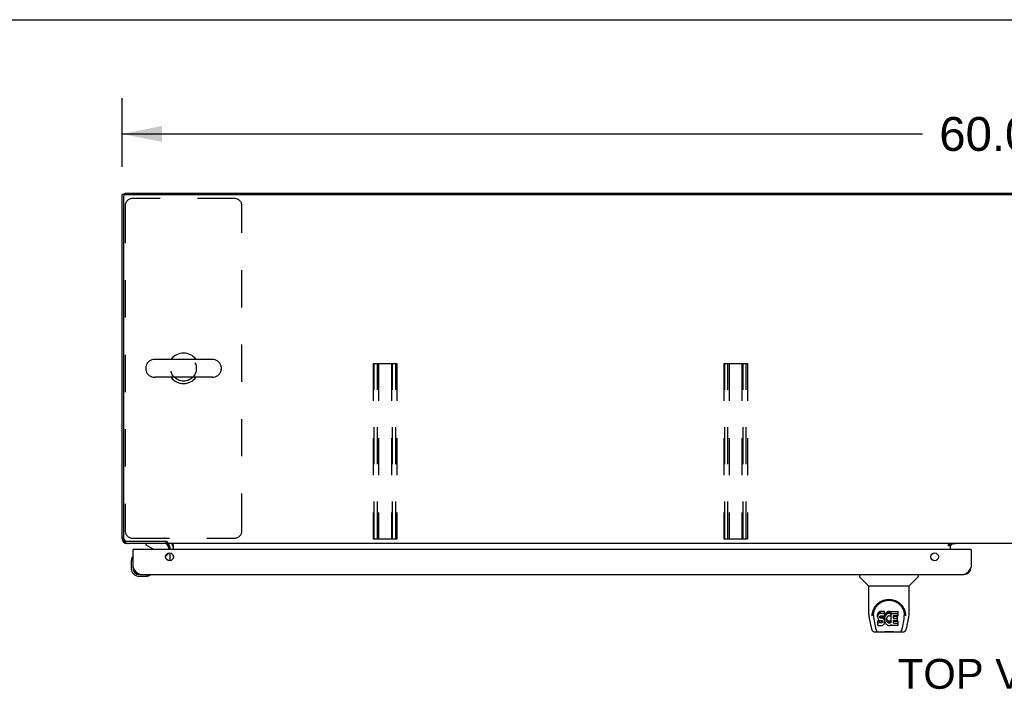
# Model space of a CAD drawing. Header units: inches. Extents: x 0 to 232, y 0 to 150.
# Tile 14 of 20: x 41 to 75, y 127 to 150. Entities that reach past the tile are written whole.
import ezdxf

# ---------------------------------------------------------------- set-up
doc = ezdxf.new("R2010")
doc.units = ezdxf.units.IN
doc.header["$LTSCALE"] = 12.75
doc.header["$MEASUREMENT"] = 0
doc.linetypes.add('HIDDEN', pattern=[0.2, 0.1, -0.1])
doc.layers.get('0').update_dxf_attribs({"linetype": 'CONTINUOUS'})
for name, color, linetype in [('02___PRT_ALL_AXES', 7, 'CONTINUOUS'), ('DEFAULT_2', 8, 'HIDDEN'), ('DIMENSIONS', 7, 'CONTINUOUS')]:
    doc.layers.add(name, color=color, linetype=linetype)
doc.styles.get("Standard").update_dxf_attribs({"font": 'arial.ttf'})
doc.dimstyles.new('DIMSTYLE_1', dxfattribs={"dimtxt": 1.159091, "dimasz": 1.363636, "dimexe": 0.09, "dimexo": 0.07, "dimgap": 0.0425, "dimtad": 0, "dimtih": 1, "dimtoh": 1, "dimzin": 4, "dimdsep": 46, "dimtxsty": 'Standard', "dimblk": '_FILLED', "dimblk1": '_FILLED', "dimblk2": '_FILLED', "dimcen": 0.09, "dimazin": 1, "dimtfac": 1, "dimtdec": 3, "dimtofl": 0, "dimtmove": 0, "dimatfit": 3, "dimldrblk": '_FILLED', "dimfxl": 1, "dimtolj": 1, "dimtzin": 4, "dimarcsym": 0})

# ---------------------------------------------------------------- blocks, each defined once
blk = doc.blocks.new('_FILLED')
at = {"color": 0, "linetype": 'ByBlock'}
blk.add_solid([(0, 0), (-1, 0.2), (-1, -0.2)], dxfattribs=at)
blk = doc.blocks.new('*D14')
at = {"layer": 'DIMENSIONS', "color": 2, "linetype": 'Continuous'}
for p, q in [((44.939, 144.967), (44.939, 147.316)), ((104.939, 144.967), (104.939, 147.316)), ((44.939, 146.088), (72.334, 146.088)), ((104.939, 146.088), (77.544, 146.088))]:
    blk.add_line(p, q, dxfattribs=at)
at = {"layer": 'DIMENSIONS', "color": 2, "linetype": 'Continuous', "xscale": 1.3636363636, "yscale": 1.3636363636, "zscale": 1.3636363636, "rotation": 180}
blk.add_blockref('_FILLED', (44.939, 146.088), dxfattribs=at)
at = {"layer": 'DIMENSIONS', "color": 2, "linetype": 'Continuous', "xscale": 1.3636363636, "yscale": 1.3636363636, "zscale": 1.3636363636}
blk.add_blockref('_FILLED', (104.939, 146.088), dxfattribs=at)
at = {"layer": 'DIMENSIONS', "color": 2, "linetype": 'Continuous', "insert": (74.939, 146.668), "char_height": 1.1591, "width": 4.05035, "attachment_point": 2, "line_spacing_factor": 0.9}
blk.add_mtext('60.00', dxfattribs=at)

msp = doc.modelspace()

# ---------------------------------------------------------------- linework, layer by layer
at = {"color": 7, "linetype": 'Continuous'}
for p, q in [((0, 150), (231.818, 150)), ((45.043, 144.012), (44.939, 144.012)), ((44.988, 144.015), (44.991, 144.012)), ((44.991, 143.949), (44.991, 132.266)), ((45.043, 144.011), (45.043, 144.064)), ((45.054, 144.012), (104.825, 144.012)), ((48.031, 138.37), (46.056, 138.37)), ((45.756, 138.108), (45.756, 138.02)), ((48.331, 138.108), (48.331, 138.02)), ((48.031, 137.758), (46.056, 137.758)), ((44.939, 132.231), (44.948, 132.231)), ((44.988, 132.113), (45.006, 132.131)), ((45.116, 132.141), (46.446, 132.141)), ((46.439, 132.141), (46.439, 132.064)), ((45.106, 132.073), (45.106, 132.064)), ((45.334, 131.86), (45.314, 131.86)), ((45.756, 132.064), (45.756, 132.025)), ((45.756, 132.025), (45.994, 131.887)), ((46.492, 132.115), (46.492, 132.064)), ((103.387, 132.064), (46.492, 132.064)), ((46.543, 131.86), (46.543, 131.907)), ((46.689, 132.035), (46.689, 131.86)), ((73.225, 132.034), (73.293, 132.034)), ((73.225, 131.984), (73.225, 132.034)), ((73.293, 131.984), (73.225, 131.984)), ((73.293, 132.064), (73.293, 132.034)), ((73.293, 131.982), (73.364, 132.053)), ((73.293, 131.86), (73.293, 132.029)), ((73.982, 131.86), (74.002, 131.86)), ((45.254, 131.465), (45.254, 131.209)), ((45.301, 131.601), (45.299, 131.594)), ((46.433, 131.633), (46.514, 131.714)), ((46.689, 131.655), (46.689, 131.565)), ((45.314, 131.253), (45.314, 131.209)), ((45.517, 130.946), (45.773, 130.946)), ((45.811, 130.949), (45.773, 130.946)), ((45.902, 130.991), (45.909, 130.993)), ((70.185, 131.006), (70.185, 130.944)), ((70.494, 130.618), (70.197, 130.916)), ((71.884, 130.618), (72.181, 130.916)), ((72.193, 131.006), (72.193, 130.944)), ((70.5, 129.64), (70.5, 130.612)), ((70.5, 130.612), (71.878, 130.612)), ((71.878, 129.641), (71.878, 130.612)), ((70.515, 129.497), (70.58, 129.192)), ((70.625, 129.672), (70.624, 129.608)), ((70.662, 129.599), (70.662, 129.575)), ((70.671, 129.477), (70.729, 129.185)), ((70.805, 129.644), (70.803, 129.62)), ((70.803, 129.553), (70.803, 129.62)), ((70.805, 129.577), (70.803, 129.553)), ((70.803, 129.553), (70.804, 129.53)), ((70.804, 129.53), (70.808, 129.506)), ((70.81, 129.667), (70.805, 129.644)), ((70.805, 129.577), (70.805, 129.644)), ((70.81, 129.6), (70.805, 129.577)), ((70.808, 129.506), (70.816, 129.484)), ((70.819, 129.69), (70.81, 129.667)), ((70.81, 129.6), (70.81, 129.667)), ((70.819, 129.623), (70.81, 129.6)), ((70.816, 129.484), (70.829, 129.464)), ((70.833, 129.709), (70.819, 129.69)), ((70.819, 129.623), (70.819, 129.69)), ((70.833, 129.643), (70.819, 129.623)), ((70.829, 129.464), (70.845, 129.446)), ((70.841, 129.717), (70.833, 129.709)), ((70.833, 129.643), (70.833, 129.709)), ((70.841, 129.651), (70.833, 129.643)), ((70.851, 129.724), (70.841, 129.717)), ((70.841, 129.651), (70.841, 129.717)), ((70.851, 129.657), (70.841, 129.651)), ((70.845, 129.446), (70.865, 129.433)), ((70.873, 129.734), (70.851, 129.724)), ((70.851, 129.657), (70.851, 129.724)), ((70.873, 129.667), (70.851, 129.657)), ((70.865, 129.433), (70.876, 129.429)), ((70.896, 129.741), (70.873, 129.734)), ((70.873, 129.667), (70.873, 129.734)), ((70.896, 129.674), (70.873, 129.667)), ((70.874, 129.542), (70.875, 129.557)), ((70.875, 129.534), (70.874, 129.542)), ((70.875, 129.557), (70.877, 129.572)), ((70.875, 129.534), (70.875, 129.557)), ((70.877, 129.527), (70.875, 129.534)), ((70.876, 129.429), (70.888, 129.427)), ((70.877, 129.572), (70.88, 129.578)), ((70.877, 129.527), (70.877, 129.572)), ((70.881, 129.521), (70.877, 129.527)), ((70.88, 129.578), (70.886, 129.583)), ((70.881, 129.521), (70.881, 129.58)), ((70.888, 129.517), (70.881, 129.521)), ((70.886, 129.583), (70.9, 129.588)), ((70.888, 129.583), (70.887, 129.584)), ((70.902, 129.579), (70.888, 129.583)), ((70.888, 129.517), (70.888, 129.583)), ((70.902, 129.513), (70.888, 129.517)), ((70.888, 129.427), (70.935, 129.427)), ((70.896, 129.674), (70.896, 129.741)), ((71.036, 129.741), (70.896, 129.741)), ((71.036, 129.674), (70.896, 129.674)), ((70.9, 129.588), (70.915, 129.589)), ((70.926, 129.58), (70.902, 129.579)), ((70.902, 129.513), (70.902, 129.579)), ((70.926, 129.513), (70.902, 129.513)), ((70.915, 129.589), (71.028, 129.589)), ((70.95, 129.579), (70.926, 129.58)), ((70.926, 129.513), (70.926, 129.58)), ((70.95, 129.512), (70.926, 129.513)), ((70.935, 129.427), (70.943, 129.426)), ((70.943, 129.426), (70.95, 129.423)), ((70.974, 129.574), (70.95, 129.579)), ((70.95, 129.512), (70.95, 129.579)), ((70.974, 129.507), (70.95, 129.512)), ((70.984, 129.569), (70.974, 129.574)), ((70.974, 129.507), (70.974, 129.574)), ((70.984, 129.502), (70.974, 129.507)), ((70.994, 129.562), (70.984, 129.569)), ((70.984, 129.502), (70.984, 129.569)), ((70.994, 129.495), (70.984, 129.502)), ((71.012, 129.545), (70.994, 129.562)), ((70.994, 129.495), (70.994, 129.562)), ((71.012, 129.478), (70.994, 129.495)), ((71.025, 129.525), (71.012, 129.545)), ((71.012, 129.478), (71.012, 129.545)), ((71.025, 129.458), (71.012, 129.478)), ((71.034, 129.503), (71.025, 129.525)), ((71.025, 129.458), (71.025, 129.525)), ((71.034, 129.436), (71.025, 129.458)), ((71.028, 129.589), (71.033, 129.589)), ((71.033, 129.589), (71.035, 129.595)), ((71.034, 129.436), (71.034, 129.503)), ((71.035, 129.499), (71.034, 129.503)), ((71.04, 129.413), (71.034, 129.436)), ((71.035, 129.595), (71.036, 129.608)), ((71.04, 129.577), (71.035, 129.533)), ((71.035, 129.466), (71.035, 129.533)), ((71.04, 129.51), (71.035, 129.466)), ((71.035, 129.466), (71.036, 129.444)), ((71.037, 129.698), (71.036, 129.741)), ((71.036, 129.674), (71.036, 129.741)), ((71.037, 129.631), (71.036, 129.674)), ((71.036, 129.608), (71.037, 129.631)), ((71.036, 129.444), (71.039, 129.422)), ((71.037, 129.631), (71.037, 129.698)), ((71.044, 129.599), (71.04, 129.577)), ((71.04, 129.51), (71.04, 129.577)), ((71.044, 129.532), (71.04, 129.51)), ((71.05, 129.62), (71.044, 129.599)), ((71.044, 129.532), (71.044, 129.599)), ((71.05, 129.554), (71.044, 129.532)), ((71.058, 129.641), (71.05, 129.62)), ((71.05, 129.554), (71.05, 129.62)), ((71.058, 129.574), (71.05, 129.554)), ((71.069, 129.661), (71.058, 129.641)), ((71.058, 129.574), (71.058, 129.641)), ((71.069, 129.594), (71.058, 129.574)), ((71.082, 129.679), (71.069, 129.661)), ((71.069, 129.594), (71.069, 129.661)), ((71.082, 129.612), (71.069, 129.594)), ((71.097, 129.695), (71.082, 129.679)), ((71.082, 129.612), (71.082, 129.679)), ((71.097, 129.629), (71.082, 129.612)), ((71.113, 129.711), (71.097, 129.695)), ((71.097, 129.629), (71.097, 129.695)), ((71.113, 129.644), (71.097, 129.629)), ((71.105, 129.482), (71.104, 129.455)), ((71.104, 129.455), (71.106, 129.441)), ((71.108, 129.508), (71.105, 129.482)), ((71.106, 129.441), (71.106, 129.482)), ((71.106, 129.441), (71.109, 129.429)), ((71.112, 129.521), (71.108, 129.508)), ((71.108, 129.501), (71.109, 129.495)), ((71.109, 129.495), (71.119, 129.471)), ((71.109, 129.429), (71.109, 129.495)), ((71.109, 129.429), (71.119, 129.404)), ((71.118, 129.533), (71.112, 129.521)), ((71.131, 129.724), (71.113, 129.711)), ((71.113, 129.644), (71.113, 129.711)), ((71.131, 129.657), (71.113, 129.644)), ((71.132, 129.556), (71.118, 129.533)), ((71.119, 129.471), (71.132, 129.447)), ((71.119, 129.404), (71.119, 129.471)), ((71.152, 129.733), (71.131, 129.724)), ((71.131, 129.657), (71.131, 129.724)), ((71.152, 129.666), (71.131, 129.657)), ((71.14, 129.566), (71.132, 129.556)), ((71.132, 129.447), (71.141, 129.437)), ((71.132, 129.381), (71.132, 129.447)), ((71.151, 129.574), (71.14, 129.566)), ((71.141, 129.437), (71.151, 129.429)), ((71.141, 129.371), (71.141, 129.437)), ((71.176, 129.584), (71.151, 129.574)), ((71.151, 129.429), (71.162, 129.421)), ((71.151, 129.362), (71.151, 129.429)), ((71.174, 129.737), (71.152, 129.733)), ((71.152, 129.666), (71.152, 129.733)), ((71.174, 129.671), (71.152, 129.666)), ((71.196, 129.74), (71.174, 129.737)), ((71.174, 129.671), (71.174, 129.737)), ((71.196, 129.673), (71.174, 129.671)), ((71.189, 129.588), (71.176, 129.584)), ((71.202, 129.587), (71.189, 129.588)), ((71.196, 129.74), (71.218, 129.739)), ((71.196, 129.673), (71.196, 129.74)), ((71.218, 129.672), (71.196, 129.673)), ((71.215, 129.584), (71.202, 129.587)), ((71.228, 129.579), (71.215, 129.584)), ((71.229, 129.737), (71.218, 129.739)), ((71.218, 129.672), (71.218, 129.739)), ((71.229, 129.671), (71.218, 129.672)), ((71.227, 129.419), (71.239, 129.425)), ((71.24, 129.734), (71.229, 129.737)), ((71.229, 129.671), (71.229, 129.737)), ((71.24, 129.667), (71.229, 129.671)), ((71.26, 129.65), (71.234, 129.582)), ((71.239, 129.425), (71.25, 129.432)), ((71.239, 129.358), (71.239, 129.425)), ((71.259, 129.722), (71.24, 129.734)), ((71.24, 129.667), (71.24, 129.734)), ((71.259, 129.655), (71.24, 129.667)), ((71.25, 129.432), (71.25, 129.366)), ((71.257, 129.431), (71.269, 129.414)), ((71.259, 129.722), (71.259, 129.655)), ((71.26, 129.719), (71.26, 129.652)), ((71.269, 129.739), (71.506, 129.739)), ((71.269, 129.347), (71.269, 129.739)), ((71.269, 129.672), (71.506, 129.672)), ((71.339, 129.584), (71.339, 129.517)), ((71.34, 129.426), (71.34, 129.348)), ((71.506, 129.589), (71.343, 129.589)), ((71.343, 129.579), (71.475, 129.579)), ((71.343, 129.512), (71.475, 129.512)), ((71.475, 129.43), (71.345, 129.43)), ((71.479, 129.435), (71.479, 129.575)), ((71.51, 129.593), (71.51, 129.735)), ((71.65, 129.185), (71.706, 129.474)), ((71.706, 129.475), (71.707, 129.478)), ((71.753, 129.671), (71.754, 129.608)), ((71.76, 129.585), (71.76, 129.586)), ((71.798, 129.192), (71.863, 129.497)), ((70.739, 129.116), (70.746, 129.116)), ((70.745, 129.121), (70.748, 129.111)), ((70.748, 129.11), (70.748, 129.111)), ((70.805, 129.268), (70.805, 129.409)), ((70.869, 129.414), (70.81, 129.414)), ((70.81, 129.347), (70.81, 129.414)), ((70.869, 129.348), (70.81, 129.347)), ((70.81, 129.263), (70.954, 129.263)), ((70.93, 129.415), (70.869, 129.414)), ((70.869, 129.348), (70.869, 129.414)), ((70.93, 129.348), (70.869, 129.348)), ((70.945, 129.416), (70.93, 129.415)), ((70.93, 129.348), (70.93, 129.415)), ((70.945, 129.349), (70.93, 129.348)), ((70.952, 129.419), (70.945, 129.416)), ((70.945, 129.349), (70.945, 129.416)), ((70.952, 129.352), (70.945, 129.349)), ((70.95, 129.423), (70.956, 129.419)), ((70.953, 129.421), (70.952, 129.419)), ((70.952, 129.352), (70.952, 129.419)), ((70.957, 129.358), (70.952, 129.352)), ((70.954, 129.263), (70.966, 129.264)), ((70.956, 129.419), (70.961, 129.413)), ((70.957, 129.358), (70.957, 129.417)), ((70.966, 129.37), (70.957, 129.358)), ((70.961, 129.413), (70.967, 129.399)), ((70.966, 129.37), (70.966, 129.401)), ((70.969, 129.377), (70.966, 129.37)), ((70.966, 129.264), (70.977, 129.268)), ((70.967, 129.399), (70.97, 129.384)), ((70.969, 129.377), (70.969, 129.389)), ((70.97, 129.384), (70.969, 129.377)), ((70.977, 129.268), (70.997, 129.282)), ((70.997, 129.282), (71.014, 129.299)), ((71.014, 129.299), (71.021, 129.309)), ((71.021, 129.309), (71.026, 129.32)), ((71.026, 129.32), (71.035, 129.342)), ((71.035, 129.342), (71.041, 129.365)), ((71.039, 129.422), (71.044, 129.4)), ((71.043, 129.389), (71.04, 129.413)), ((71.041, 129.365), (71.043, 129.389)), ((71.043, 129.389), (71.043, 129.404)), ((71.044, 129.4), (71.051, 129.379)), ((71.051, 129.379), (71.072, 129.339)), ((71.072, 129.339), (71.085, 129.321)), ((71.085, 129.321), (71.099, 129.304)), ((71.099, 129.304), (71.116, 129.289)), ((71.116, 129.289), (71.133, 129.275)), ((71.119, 129.404), (71.132, 129.381)), ((71.132, 129.381), (71.141, 129.371)), ((71.133, 129.275), (71.143, 129.27)), ((71.141, 129.371), (71.151, 129.362)), ((71.143, 129.27), (71.154, 129.267)), ((71.151, 129.362), (71.162, 129.354)), ((71.154, 129.267), (71.176, 129.261)), ((71.162, 129.421), (71.175, 129.416)), ((71.162, 129.354), (71.162, 129.421)), ((71.162, 129.354), (71.175, 129.349)), ((71.175, 129.416), (71.188, 129.414)), ((71.175, 129.349), (71.175, 129.416)), ((71.175, 129.349), (71.188, 129.347)), ((71.176, 129.261), (71.198, 129.259)), ((71.188, 129.414), (71.201, 129.413)), ((71.188, 129.347), (71.188, 129.414)), ((71.188, 129.347), (71.201, 129.347)), ((71.198, 129.259), (71.22, 129.262)), ((71.201, 129.413), (71.215, 129.415)), ((71.201, 129.347), (71.201, 129.413)), ((71.201, 129.347), (71.215, 129.349)), ((71.215, 129.415), (71.227, 129.419)), ((71.215, 129.349), (71.215, 129.415)), ((71.215, 129.349), (71.227, 129.353)), ((71.22, 129.262), (71.241, 129.268)), ((71.227, 129.353), (71.227, 129.419)), ((71.227, 129.353), (71.239, 129.358)), ((71.239, 129.358), (71.25, 129.366)), ((71.241, 129.268), (71.26, 129.28)), ((71.257, 129.365), (71.269, 129.347)), ((71.271, 129.28), (71.26, 129.28)), ((71.26, 129.28), (71.26, 129.28)), ((71.271, 129.267), (71.271, 129.28)), ((71.506, 129.263), (71.275, 129.263)), ((71.345, 129.411), (71.506, 129.411)), ((71.345, 129.344), (71.506, 129.344)), ((71.511, 129.267), (71.511, 129.406)), ((71.63, 129.11), (71.63, 129.111)), ((71.632, 129.116), (71.639, 129.116)), ((70.704, 129.038), (70.906, 129.038)), ((70.791, 129.038), (70.789, 129.038)), ((71.482, 129.026), (70.896, 129.026)), ((71.472, 129.038), (71.674, 129.038)), ((71.589, 129.038), (71.587, 129.038))]:
    msp.add_line(p, q, dxfattribs=at)
at = {"color": 3, "linetype": 'Continuous'}
for p, q in [((44.939, 132.231), (44.939, 144.012)), ((45.043, 144.064), (104.835, 144.064)), ((46.443, 132.064), (45.106, 132.064)), ((45.314, 131.253), (45.314, 131.86)), ((73.982, 131.86), (45.334, 131.86)), ((46.585, 131.86), (46.585, 131.922)), ((73.293, 132.029), (73.225, 132.029)), ((73.465, 132.053), (73.293, 132.053)), ((74.002, 131.86), (74.002, 131.253)), ((46.585, 131.479), (46.585, 131.741)), ((45.561, 131.006), (73.755, 131.006))]:
    msp.add_line(p, q, dxfattribs=at)
for points in [[(44.945, 132.243), (44.941, 132.238), (44.939, 132.231)], [(45.106, 132.064), (45.113, 132.066), (45.118, 132.07)], [(45.561, 131.006), (45.55, 131.007), (45.54, 131.008), (45.53, 131.011), (45.519, 131.014), (45.509, 131.019), (45.499, 131.025), (45.489, 131.031), (45.478, 131.039), (45.468, 131.048), (45.458, 131.057), (45.448, 131.067), (45.437, 131.078), (45.427, 131.09), (45.417, 131.102), (45.406, 131.116), (45.396, 131.129), (45.386, 131.143), (45.376, 131.158), (45.365, 131.173), (45.355, 131.189), (45.345, 131.204), (45.335, 131.22), (45.324, 131.236), (45.314, 131.253)], [(74.002, 131.253), (73.991, 131.236), (73.981, 131.22), (73.971, 131.204), (73.96, 131.189), (73.95, 131.173), (73.94, 131.158), (73.93, 131.143), (73.919, 131.129), (73.909, 131.116), (73.899, 131.102), (73.889, 131.09), (73.878, 131.078), (73.868, 131.067), (73.858, 131.057), (73.847, 131.048), (73.837, 131.039), (73.827, 131.031), (73.817, 131.025), (73.806, 131.019), (73.796, 131.014), (73.786, 131.011), (73.776, 131.008), (73.765, 131.007), (73.755, 131.006)]]:
    msp.add_lwpolyline(points, dxfattribs=at)
at = {"color": 7, "linetype": 'Continuous'}
for points in [[(46.471, 132.13), (46.469, 132.13), (46.468, 132.131), (46.466, 132.131), (46.464, 132.132), (46.462, 132.133), (46.46, 132.134), (46.458, 132.135), (46.455, 132.136), (46.453, 132.137), (46.45, 132.139), (46.448, 132.14), (46.446, 132.141)], [(46.492, 132.115), (46.49, 132.116), (46.489, 132.118), (46.488, 132.119), (46.486, 132.121), (46.485, 132.122), (46.483, 132.124), (46.482, 132.125), (46.481, 132.125), (46.48, 132.126), (46.479, 132.127), (46.478, 132.127), (46.476, 132.128), (46.475, 132.128), (46.474, 132.129), (46.471, 132.13)], [(46.669, 132.048), (46.666, 132.052), (46.665, 132.054), (46.664, 132.056), (46.662, 132.058), (46.661, 132.06), (46.659, 132.061), (46.658, 132.062), (46.656, 132.063), (46.655, 132.064), (46.654, 132.064), (46.652, 132.064)], [(46.689, 132.035), (46.687, 132.035), (46.686, 132.035), (46.684, 132.035), (46.682, 132.036), (46.68, 132.036), (46.679, 132.037), (46.677, 132.039), (46.675, 132.04), (46.674, 132.042), (46.672, 132.044), (46.671, 132.046), (46.669, 132.048)], [(70.618, 129.598), (70.621, 129.641), (70.628, 129.693), (70.64, 129.742), (70.655, 129.788), (70.674, 129.831), (70.695, 129.872), (70.72, 129.91), (70.747, 129.946), (70.776, 129.98), (70.808, 130.011), (70.843, 130.039), (70.879, 130.065), (70.918, 130.088), (70.959, 130.108), (71.002, 130.125), (71.047, 130.138), (71.093, 130.148), (71.14, 130.154), (71.187, 130.156), (71.235, 130.154), (71.281, 130.149), (71.327, 130.139), (71.372, 130.126), (71.415, 130.11), (71.456, 130.09), (71.495, 130.067), (71.532, 130.042), (71.567, 130.013), (71.599, 129.983), (71.629, 129.949), (71.656, 129.914), (71.681, 129.876), (71.702, 129.835), (71.721, 129.792), (71.737, 129.746), (71.749, 129.698), (71.757, 129.646), (71.76, 129.598)], [(70.949, 130.068), (70.965, 130.076), (70.981, 130.083), (70.997, 130.089), (71.013, 130.095), (71.029, 130.101), (71.045, 130.105), (71.061, 130.11), (71.077, 130.113), (71.093, 130.117), (71.109, 130.119), (71.125, 130.122), (71.141, 130.123), (71.156, 130.124), (71.172, 130.125), (71.188, 130.125), (71.204, 130.125), (71.22, 130.125), (71.236, 130.123), (71.252, 130.122), (71.268, 130.12), (71.284, 130.117), (71.3, 130.114), (71.316, 130.11), (71.332, 130.106), (71.348, 130.101), (71.364, 130.096), (71.38, 130.09), (71.396, 130.083), (71.412, 130.076)], [(70.662, 129.599), (70.662, 129.619), (70.664, 129.643), (70.667, 129.667), (70.67, 129.691), (70.675, 129.714), (70.681, 129.737), (70.687, 129.76), (70.695, 129.782), (70.704, 129.804), (70.713, 129.825), (70.723, 129.845), (70.734, 129.865), (70.746, 129.884), (70.758, 129.902), (70.771, 129.919), (70.784, 129.936), (70.798, 129.951), (70.812, 129.966), (70.826, 129.98), (70.841, 129.994), (70.856, 130.007), (70.871, 130.019), (70.886, 130.03), (70.902, 130.04), (70.918, 130.05), (70.934, 130.059), (70.949, 130.068)], [(71.412, 130.076), (71.428, 130.068), (71.444, 130.06), (71.46, 130.051), (71.475, 130.041), (71.491, 130.031), (71.506, 130.019), (71.521, 130.007), (71.536, 129.995), (71.551, 129.981), (71.566, 129.967), (71.58, 129.952), (71.594, 129.936), (71.607, 129.919), (71.62, 129.902), (71.632, 129.884), (71.644, 129.865), (71.655, 129.845), (71.665, 129.825), (71.674, 129.804), (71.683, 129.783), (71.69, 129.761), (71.697, 129.738), (71.703, 129.715), (71.708, 129.691), (71.711, 129.667), (71.714, 129.643), (71.716, 129.619), (71.716, 129.599)], [(70.5, 129.64), (70.501, 129.614), (70.504, 129.571), (70.509, 129.529), (70.515, 129.497)], [(70.618, 129.585), (70.618, 129.59), (70.618, 129.598)], [(70.662, 129.575), (70.662, 129.559), (70.664, 129.531), (70.667, 129.503), (70.671, 129.477)], [(71.707, 129.478), (71.708, 129.481), (71.708, 129.484), (71.709, 129.487), (71.709, 129.49), (71.71, 129.494), (71.71, 129.497), (71.711, 129.5), (71.711, 129.504), (71.712, 129.507), (71.712, 129.511), (71.712, 129.515), (71.713, 129.519), (71.713, 129.523), (71.714, 129.527), (71.714, 129.531), (71.714, 129.535), (71.715, 129.539), (71.715, 129.544), (71.715, 129.549), (71.716, 129.553), (71.716, 129.558), (71.716, 129.563), (71.716, 129.568), (71.716, 129.573), (71.716, 129.599)], [(71.76, 129.598), (71.76, 129.591), (71.76, 129.586)], [(71.863, 129.497), (71.869, 129.529), (71.874, 129.571), (71.877, 129.613), (71.878, 129.641)], [(70.58, 129.192), (70.584, 129.177), (70.589, 129.156), (70.595, 129.138), (70.601, 129.121), (70.608, 129.106), (70.615, 129.093), (70.624, 129.081), (70.633, 129.07), (70.644, 129.06), (70.656, 129.051), (70.67, 129.044), (70.685, 129.04), (70.7, 129.038), (70.704, 129.038)], [(70.729, 129.185), (70.731, 129.173), (70.734, 129.159), (70.737, 129.146), (70.741, 129.133), (70.745, 129.121)], [(70.748, 129.11), (70.754, 129.098), (70.76, 129.085), (70.766, 129.074), (70.773, 129.065), (70.78, 129.057), (70.788, 129.05), (70.797, 129.044), (70.807, 129.04), (70.817, 129.038), (70.825, 129.038)], [(70.81, 129.414), (70.809, 129.414), (70.809, 129.414), (70.809, 129.414), (70.808, 129.413), (70.808, 129.413), (70.807, 129.413), (70.807, 129.413), (70.807, 129.412), (70.806, 129.412), (70.806, 129.412), (70.806, 129.411), (70.806, 129.41), (70.805, 129.41), (70.805, 129.409)], [(70.81, 129.347), (70.809, 129.347), (70.809, 129.347), (70.809, 129.347), (70.808, 129.347), (70.808, 129.346), (70.807, 129.346), (70.807, 129.346), (70.807, 129.346), (70.806, 129.345), (70.806, 129.345), (70.806, 129.344), (70.806, 129.344), (70.805, 129.343), (70.805, 129.342)], [(71.553, 129.038), (71.561, 129.038), (71.571, 129.04), (71.581, 129.044), (71.59, 129.05), (71.598, 129.057), (71.605, 129.065), (71.612, 129.074), (71.618, 129.085), (71.624, 129.098), (71.63, 129.11)], [(71.63, 129.111), (71.633, 129.121), (71.637, 129.133), (71.641, 129.146), (71.644, 129.159), (71.647, 129.173), (71.65, 129.185)], [(71.674, 129.038), (71.688, 129.039), (71.702, 129.042), (71.714, 129.047), (71.726, 129.054), (71.736, 129.061), (71.746, 129.07), (71.754, 129.08), (71.761, 129.091), (71.768, 129.102), (71.774, 129.115), (71.78, 129.129), (71.785, 129.144), (71.79, 129.161), (71.795, 129.18), (71.798, 129.192)], [(70.906, 129.038), (70.926, 129.038), (70.948, 129.04), (70.972, 129.042), (70.996, 129.044), (71.022, 129.047), (71.049, 129.05), (71.076, 129.053), (71.104, 129.055), (71.133, 129.057), (71.162, 129.058), (71.192, 129.058), (71.221, 129.058), (71.25, 129.057), (71.278, 129.055), (71.306, 129.053), (71.333, 129.05), (71.359, 129.047), (71.385, 129.044), (71.408, 129.042), (71.431, 129.039), (71.453, 129.038), (71.472, 129.038)], [(70.906, 129.038), (70.928, 129.038), (70.954, 129.04), (70.982, 129.042), (71.01, 129.045), (71.039, 129.048), (71.068, 129.051), (71.097, 129.053), (71.128, 129.055), (71.158, 129.056), (71.189, 129.056), (71.219, 129.056), (71.249, 129.055), (71.28, 129.053), (71.309, 129.051), (71.339, 129.048), (71.396, 129.042)], [(71.396, 129.042), (71.423, 129.04), (71.45, 129.038), (71.472, 129.038)]]:
    msp.add_lwpolyline(points, dxfattribs=at)
at = {"color": 3, "linetype": 'Continuous'}
for centre in [(46.564, 131.61), (72.752, 131.61)]:
    msp.add_circle(centre, 0.133, dxfattribs=at)
for centre, radius, start, end in [((45.106, 143.898), 0.167, 112.0603, 136.4991), ((45.168, 132.293), 0.229, 180, 270), ((45.106, 132.231), 0.167, 180, 270), ((45.334, 131.84), 0.02, 90, 180), ((46.443, 131.922), 0.142, 0, 90), ((73.343, 132.014), 0.05, 128.7209, 177.3501), ((73.982, 131.84), 0.02, 0, 90), ((45.561, 131.253), 0.246, 180, 270), ((73.755, 131.253), 0.246, 270, 360)]:
    msp.add_arc(centre, radius, start, end, dxfattribs=at)
at = {"color": 7, "linetype": 'Continuous'}
for centre, radius, start, end in [((45.054, 143.949), 0.0625, 90, 180), ((47.043, 138.064), 0.523, 35.8102, 144.1898), ((46.056, 138.064), 0.306, 90, 164.3697), ((48.031, 138.064), 0.306, 15.6303, 90), ((45.899, 138.108), 0.144, 164.3697, 180), ((45.899, 138.02), 0.144, 180, 195.6303), ((46.056, 138.064), 0.306, 195.6303, 270), ((48.031, 138.064), 0.306, 270, 344.3697), ((48.187, 138.108), 0.144, 0, 15.6303), ((48.187, 138.02), 0.144, 344.3697, 360), ((47.043, 138.064), 0.523, 215.8091, 324.1909), ((45.116, 132.266), 0.125, 180, 270), ((45.944, 131.8), 0.1, 36.5468, 59.908), ((46.386, 131.907), 0.157, 0, 90), ((46.443, 131.922), 0.246, 0, 35.3184), ((45.504, 131.465), 0.25, 149.1101, 180), ((45.302, 131.586), 0.015, 96.3796, 149.1101), ((45.299, 131.586), 0.015, 0, 83.6204), ((46.443, 131.784), 0.1, 315, 332.9825), ((45.517, 131.209), 0.263, 180, 270), ((45.517, 131.209), 0.203, 180, 270), ((45.773, 131.196), 0.25, 270, 300.8899), ((45.894, 130.991), 0.015, 6.3796, 90), ((45.894, 130.994), 0.015, 300.8899, 353.6204), ((70.224, 130.944), 0.0394, 180, 225), ((72.154, 130.944), 0.0394, 315, 360), ((70.508, 130.632), 0.0197, 225, 270), ((71.87, 130.632), 0.0197, 270, 315), ((70.896, 129.045), 0.0197, 203.607, 270), ((71.482, 129.045), 0.0197, 270, 336.393)]:
    msp.add_arc(centre, radius, start, end, dxfattribs=at)
for centre, major_axis, ratio, start_param, end_param in [((71.189, 129.599), (0, 0.565), 0.999848, 1.129542, 1.553352), ((71.189, 129.599), (0, 0.565), 0.999848, -1.553352, -1.125575), ((71.23, 129.584), (0, 0.00448), 1, -3.557718, -1.937287), ((71.253, 129.429), (0.00448, 0), 1, 1.570796, 2.222579), ((71.253, 129.429), (0, 0.00448), 1, -0.975826, 0), ((71.256, 129.719), (0, 0.00448), 1, -1.566905, -0.665444), ((71.256, 129.652), (0.00448, 0), 1, 0.003842, 0.905353), ((71.256, 129.652), (0, 0.00448), 1, -1.937287, -1.566955), ((71.343, 129.584), (0, 0.00448), 1, 0, 1.570796), ((71.343, 129.584), (0, 0.00448), 1, 1.570796, 3.141593), ((71.343, 129.517), (0, 0.00448), 1, 1.570796, 3.141593), ((71.345, 129.426), (0, 0.00448), 1, 0, 1.570796), ((71.475, 129.575), (0, 0.00448), 1, -1.570796, 0), ((71.475, 129.508), (0, 0.00448), 1, -1.570796, 0), ((71.475, 129.435), (0, 0.00448), 1, -3.141593, -1.570796), ((71.506, 129.735), (0, 0.00448), 1, -1.570796, 0), ((71.506, 129.668), (0, 0.00448), 1, -1.570796, 0), ((71.506, 129.593), (0, 0.00448), 1, -3.141593, -1.570796), ((70.81, 129.268), (0, 0.00483), 1, 1.570796, 3.141593), ((71.253, 129.362), (0.00448, 0), 1, 0.594971, 2.222579), ((71.275, 129.267), (0, 0.00448), 1, 1.570796, 3.141593), ((71.345, 129.415), (0, 0.00448), 1, 1.570796, 3.141593), ((71.345, 129.348), (0, 0.00448), 1, 1.570796, 3.141593), ((71.506, 129.406), (0, 0.00448), 1, -1.570796, 0), ((71.506, 129.339), (0, 0.00448), 1, -1.570796, 0), ((71.506, 129.267), (0, 0.00448), 1, -3.141593, -1.570796)]:
    msp.add_ellipse(centre, major_axis=major_axis, ratio=ratio, start_param=start_param, end_param=end_param, dxfattribs=at)
at = {"layer": '02___PRT_ALL_AXES', "color": 3, "linetype": 'Continuous'}
msp.add_line((73.465, 132.053), (73.465, 132.064), dxfattribs=at)
at = {"layer": '02___PRT_ALL_AXES', "color": 8, "linetype": 'HIDDEN'}
msp.add_circle((47.043, 138.064), 0.438, dxfattribs=at)
at = {"layer": 'DEFAULT_2', "color": 8, "linetype": 'HIDDEN'}
for p, q in [((45.043, 143.627), (45.043, 132.502)), ((48.793, 143.877), (45.293, 143.877)), ((49.043, 132.502), (49.043, 143.627)), ((53.533, 138.228), (53.533, 132.228)), ((53.533, 138.228), (54.345, 138.228)), ((53.573, 132.228), (53.573, 138.228)), ((53.68, 132.228), (53.68, 138.228)), ((53.72, 138.228), (53.72, 132.228)), ((54.158, 138.228), (54.158, 132.228)), ((54.198, 132.228), (54.198, 138.228)), ((54.305, 132.228), (54.305, 138.228)), ((54.345, 138.228), (54.345, 132.228)), ((65.533, 138.228), (65.533, 132.228)), ((65.533, 138.228), (66.345, 138.228)), ((65.573, 132.228), (65.573, 138.228)), ((65.68, 132.228), (65.68, 138.228)), ((65.72, 138.228), (65.72, 132.228)), ((66.158, 138.228), (66.158, 132.228)), ((66.198, 132.228), (66.198, 138.228)), ((66.305, 132.228), (66.305, 138.228)), ((66.345, 138.228), (66.345, 132.228)), ((45.293, 132.252), (48.793, 132.252)), ((53.533, 132.228), (54.345, 132.228)), ((65.533, 132.228), (66.345, 132.228))]:
    msp.add_line(p, q, dxfattribs=at)
for centre, start, end in [((45.293, 143.627), 90, 180), ((48.793, 143.627), 0, 90), ((45.293, 132.502), 180, 270), ((48.793, 132.502), 270, 360)]:
    msp.add_arc(centre, 0.25, start, end, dxfattribs=at)

# ---------------------------------------------------------------- texts
at = {"layer": 'DIMENSIONS', "color": 2, "linetype": 'Continuous', "insert": (74.987, 128.115), "char_height": 1.0227, "width": 6.96899, "attachment_point": 2, "line_spacing_factor": 0.9}
msp.add_mtext('TOP VIEW', dxfattribs=at)

# ---------------------------------------------------------------- dimensions: what is measured, and where the dimension line sits
at = {"layer": 'DIMENSIONS', "color": 2, "linetype": 'Continuous'}
dim = msp.add_linear_dim(base=(44.939, 146.088), p1=(104.939, 147.386), p2=(44.939, 147.386), angle=180, dimstyle='DIMSTYLE_1', dxfattribs=at)
dim.commit()
dim.dimension.update_dxf_attribs({"geometry": '*D14', "text_midpoint": (74.93, 146.082), "dimtype": 160})

doc.saveas('drawing.dxf')
